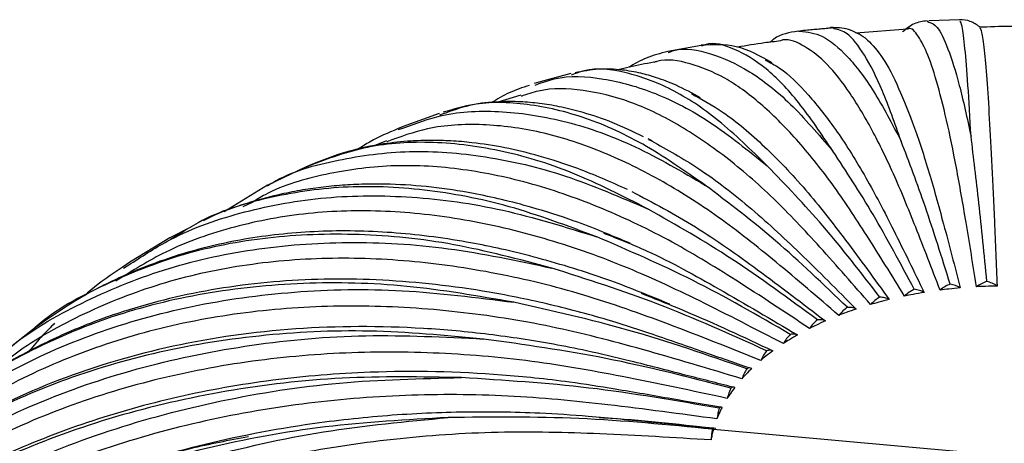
# Paper-space layout '_Isométrica' of a CAD drawing. Header units: millimetres. Extents: x -101 to 101, y -51 to 149.
# Tile 6 of 11: x -67 to 0, y 120 to 149. Entities that reach past the tile are written whole.
import ezdxf

# ---------------------------------------------------------------- set-up
doc = ezdxf.new("R2010")
doc.units = ezdxf.units.MM

psp = doc.layouts.new('_Isométrica')

# ---------------------------------------------------------------- linework, layer by layer
at = {"color": 7, "linetype": 'Continuous', "lineweight": 25}
for p, q in [((-3.052, 148.501), (-5.161, 148.43)), ((-6.619, 147.865), (-10.123, 147.599)), ((-5.27, 148.428), (-5.159, 148.355)), ((-20.619, 146.773), (-22.879, 146.354)), ((-29.473, 144.861), (-31.806, 144.233)), ((-29.224, 144.829), (-29.444, 144.757)), ((-31.812, 144.237), (-31.967, 144.179)), ((-31.907, 144.078), (-31.776, 144.12)), ((-32.877, 143.387), (-34.441, 142.915)), ((-38.423, 142.149), (-40.857, 141.264)), ((-38.151, 142.112), (-38.384, 142.038)), ((-40.862, 141.268), (-41.235, 141.094)), ((-41.167, 141.051), (-40.821, 141.163)), ((-23.963, 140.298), (-24.223, 140.417)), ((-42, 140.279), (-42.95, 139.912)), ((-47.495, 138.497), (-50.057, 137.282)), ((-50.063, 137.286), (-53.017, 135.461)), ((-51.118, 136.108), (-51.746, 135.794)), ((-55.284, 134.42), (-56.717, 133.7)), ((-56.028, 133.969), (-56.653, 133.59)), ((-56.716, 133.694), (-59.411, 132.048)), ((-59.416, 132.051), (-59.934, 131.68)), ((-59.854, 131.642), (-59.35, 131.948)), ((-66.034, 127.454), (-68.851, 125.231)), ((-19.629, 120.746), (-19.829, 120.765)), ((19.714, 117.074), (-19.794, 120.687))]:
    psp.add_line(p, q, dxfattribs=at)
for points, knots in [([(-5.269, 148.443), (-5.576, 148.4), (-6.186, 148.313), (-6.691, 147.9), (-6.943, 147.694)], [0, 0, 0, 0, 0.501803, 1, 1, 1, 1]), ([(-1.709, 148.034), (-1.916, 148.178), (-2.329, 148.466), (-2.828, 148.501), (-3.078, 148.518)], [0, 0, 0, 0, 0.49962, 1, 1, 1, 1]), ([(-11.607, 147.976), (-11.669, 147.969), (-11.773, 147.956), (-11.968, 147.935), (-12.147, 147.916), (-12.335, 147.898), (-12.613, 147.871), (-12.986, 147.838), (-13.47, 147.795), (-13.76, 147.763), (-13.927, 147.745)], [0, 0, 0, 0, 0.091965, 0.154162, 0.215312, 0.278891, 0.348011, 0.511663, 0.71927, 1, 1, 1, 1]), ([(-9.475, 147.268), (-9.854, 147.503), (-10.614, 147.973), (-11.427, 147.976), (-11.834, 147.978)], [0, 0, 0, 0, 0.499727, 1, 1, 1, 1]), ([(-11.602, 147.897), (-11.675, 147.955), (-11.754, 148.017), (-11.824, 147.973), (-11.83, 147.969)], [0, 0, 0, 0, 0.9166268, 1, 1, 1, 1]), ([(-7.046, 140.27), (-7.472, 141.471), (-8.322, 143.87), (-9.551, 146.243), (-10.658, 147.696), (-11.311, 147.835), (-11.602, 147.897)], [0, 0, 0, 0, 0.262295, 0.524341, 0.788474, 1, 1, 1, 1]), ([(-1.922, 130.375), (-2.16, 131.843), (-2.616, 134.66), (-3.298, 138.601), (-3.97, 141.824), (-4.648, 144.477), (-5.323, 146.465), (-5.976, 147.589), (-6.411, 148.04), (-6.611, 147.865), (-6.618, 147.859)], [0, 0, 0, 0, 0.143574, 0.275461, 0.412043, 0.552864, 0.697355, 0.844833, 0.99452, 1, 1, 1, 1]), ([(-5.159, 148.355), (-4.975, 148.286), (-4.565, 148.133), (-3.871, 146.655), (-3.1, 144.256), (-2.566, 141.823), (-2.299, 140.607)], [0, 0, 0, 0, 0.212849, 0.474081, 0.737147, 1, 1, 1, 1]), ([(-2.299, 140.607), (-2.369, 141.825), (-2.51, 144.261), (-2.712, 146.686), (-2.894, 148.185), (-3.001, 148.352), (-3.049, 148.426)], [0, 0, 0, 0, 0.262369, 0.524489, 0.788696, 1, 1, 1, 1]), ([(2.16, 147.991), (1.561, 148.019), (0.257, 148.079), (-1.044, 148.028), (-1.749, 148.001)], [0, 0, 0, 0, 0.458883, 1, 1, 1, 1]), ([(-1.71, 147.968), (-1.667, 147.908), (-1.571, 147.775), (-1.411, 146.568), (-1.236, 144.602), (-1.06, 141.922), (-0.886, 138.685), (-0.709, 134.725), (-0.59, 131.897), (-0.529, 130.423)], [0, 0, 0, 0, 0.124624, 0.277434, 0.427148, 0.573061, 0.714581, 0.851236, 1, 1, 1, 1]), ([(-14.049, 147.738), (-14.63, 147.646), (-15.318, 147.537), (-15.856, 147.062), (-15.94, 146.988)], [0, 0, 0, 0, 0.843806, 1, 1, 1, 1]), ([(-4.403, 130.148), (-4.954, 131.588), (-6.011, 134.349), (-7.593, 138.209), (-9.15, 141.35), (-10.721, 143.921), (-12.286, 145.83), (-13.798, 146.87), (-14.792, 147.274), (-15.241, 147.086), (-15.243, 147.085)], [0, 0, 0, 0, 0.144305, 0.276864, 0.41414, 0.555679, 0.700906, 0.849135, 0.999584, 1, 1, 1, 1]), ([(-14.048, 147.719), (-14.029, 147.731), (-13.99, 147.755), (-13.946, 147.738), (-13.923, 147.729)], [0, 0, 0, 0, 0.481572, 1, 1, 1, 1]), ([(-13.923, 147.729), (-13.419, 147.679), (-12.392, 147.577), (-10.697, 146.134), (-8.908, 143.821), (-7.667, 141.454), (-7.046, 140.27)], [0, 0, 0, 0, 0.242496, 0.493889, 0.747047, 1, 1, 1, 1]), ([(-9.462, 147.259), (-9.117, 146.925), (-8.436, 146.265), (-7.362, 144.279), (-6.285, 141.661), (-5.217, 138.465), (-4.133, 134.552), (-3.408, 131.755), (-3.031, 130.296)], [0, 0, 0, 0, 0.174565, 0.345594, 0.512279, 0.673946, 0.830057, 1, 1, 1, 1]), ([(-22.871, 146.285), (-22.738, 146.335), (-21.848, 146.67), (-20.003, 146.316), (-17.362, 145.147), (-14.575, 142.964), (-12.647, 140.716), (-11.683, 139.593)], [0, 0, 0, 0, 0.041968, 0.281907, 0.520221, 0.760207, 1, 1, 1, 1]), ([(-15.812, 145.591), (-16.62, 146.04), (-18.215, 146.924), (-19.827, 146.826), (-20.622, 146.778)], [0, 0, 0, 0, 0.507131, 1, 1, 1, 1]), ([(-11.683, 139.593), (-12.456, 140.747), (-14.002, 143.053), (-16.246, 145.344), (-18.371, 146.608), (-19.834, 147.037), (-20.524, 146.753), (-20.608, 146.718)], [0, 0, 0, 0, 0.241376, 0.482523, 0.725591, 0.966711, 1, 1, 1, 1]), ([(-15.241, 147.071), (-15.603, 147.03), (-16.581, 146.92), (-17.556, 146.755), (-18.17, 146.651)], [0, 0, 0, 0, 0.370294, 1, 1, 1, 1]), ([(-22.886, 146.358), (-23.393, 146.226), (-24.388, 145.967), (-25.161, 145.511), (-25.54, 145.287)], [0, 0, 0, 0, 0.509842, 1, 1, 1, 1]), ([(-6.815, 129.744), (-7.67, 131.132), (-9.312, 133.796), (-11.768, 137.509), (-14.185, 140.506), (-16.626, 142.932), (-19.056, 144.692), (-21.406, 145.604), (-23.015, 145.898), (-23.776, 145.634), (-23.843, 145.611)], [0, 0, 0, 0, 0.142296, 0.273009, 0.408375, 0.547943, 0.691147, 0.837312, 0.985667, 1, 1, 1, 1]), ([(-16.273, 145.776), (-15.949, 145.613), (-15.009, 145.142), (-13.37, 143.514), (-11.411, 141.025), (-9.467, 137.934), (-7.493, 134.133), (-6.173, 131.41), (-5.486, 129.99)], [0, 0, 0, 0, 0.0981185, 0.2849868, 0.46711, 0.6437494, 0.8143177, 1, 1, 1, 1]), ([(-16.136, 138.585), (-17.245, 139.671), (-19.463, 141.842), (-22.682, 143.931), (-25.733, 145.02), (-27.929, 145.298), (-29.011, 144.906), (-29.224, 144.829)], [0, 0, 0, 0, 0.235255, 0.470286, 0.707189, 0.942195, 1, 1, 1, 1]), ([(-20.665, 143.213), (-21.22, 143.513), (-22.247, 144.069), (-23.616, 144.577), (-24.786, 144.913), (-26.099, 145.138), (-27.61, 145.213), (-28.661, 145.011), (-29.191, 144.909)], [0, 0, 0, 0, 0.180428, 0.333799, 0.463022, 0.616198, 0.806491, 1, 1, 1, 1]), ([(-23.846, 145.624), (-24.399, 145.524), (-25.211, 145.378), (-26.013, 145.172), (-26.269, 145.106)], [0, 0, 0, 0, 0.681086, 1, 1, 1, 1]), ([(-31.776, 144.12), (-31.387, 144.262), (-29.989, 144.771), (-27.295, 144.618), (-23.748, 143.652), (-20.013, 141.712), (-17.428, 139.627), (-16.136, 138.586)], [0, 0, 0, 0, 0.087854, 0.3163, 0.5432, 0.771692, 1, 1, 1, 1]), ([(-32.295, 144.056), (-32.758, 143.902), (-33.678, 143.594), (-34.479, 143.112), (-34.877, 142.873)], [0, 0, 0, 0, 0.503442, 1, 1, 1, 1]), ([(-9.12, 129.168), (-10.266, 130.483), (-12.466, 133.008), (-15.759, 136.512), (-18.998, 139.303), (-22.27, 141.523), (-25.524, 143.069), (-28.683, 143.811), (-31.151, 143.904), (-32.463, 143.443), (-32.853, 143.306)], [0, 0, 0, 0, 0.13574, 0.260432, 0.389561, 0.5227, 0.659307, 0.798739, 0.940259, 1, 1, 1, 1]), ([(-21.291, 143.498), (-20.577, 143.108), (-18.96, 142.226), (-16.354, 139.999), (-13.569, 137.105), (-10.735, 133.473), (-8.841, 130.867), (-7.855, 129.508)], [0, 0, 0, 0, 0.167751, 0.379736, 0.585337, 0.783873, 1, 1, 1, 1]), ([(-20.335, 137.264), (-21.763, 138.258), (-24.618, 140.245), (-28.759, 142.06), (-32.694, 142.92), (-35.856, 142.952), (-37.559, 142.329), (-38.151, 142.112)], [0, 0, 0, 0, 0.220413, 0.440616, 0.662574, 0.882753, 1, 1, 1, 1]), ([(-24.541, 140.563), (-25.236, 140.899), (-26.632, 141.574), (-28.497, 142.182), (-30.067, 142.583), (-31.431, 142.821), (-32.772, 142.95), (-34.273, 142.965), (-36.118, 142.816), (-37.441, 142.43), (-38.147, 142.225)], [0, 0, 0, 0, 0.1394032, 0.2801014, 0.3867695, 0.4875307, 0.5878795, 0.6940248, 0.8368295, 1, 1, 1, 1]), ([(-40.821, 141.163), (-39.975, 141.481), (-37.884, 142.264), (-34.158, 142.405), (-29.759, 141.707), (-25.137, 140.076), (-21.936, 138.201), (-20.335, 137.264)], [0, 0, 0, 0, 0.145502, 0.35951, 0.57207, 0.786122, 1, 1, 1, 1]), ([(-41.235, 141.094), (-41.876, 140.83), (-42.825, 140.437), (-43.667, 139.881), (-43.941, 139.7)], [0, 0, 0, 0, 0.675166, 1, 1, 1, 1]), ([(-11.282, 128.43), (-12.701, 129.652), (-15.425, 131.998), (-19.502, 135.234), (-23.512, 137.762), (-27.563, 139.717), (-31.59, 140.994), (-35.508, 141.498), (-39.022, 141.307), (-41.068, 140.558), (-41.979, 140.225)], [0, 0, 0, 0, 0.128827, 0.247168, 0.369722, 0.49608, 0.62573, 0.75806, 0.892373, 1, 1, 1, 1]), ([(-1.226, 130.732), (-1.407, 132.561), (-1.766, 136.184), (-2.122, 139.142), (-2.299, 140.607)], [0, 0, 0, 0, 0.504814, 1, 1, 1, 1]), ([(-25.623, 136.981), (-26.767, 137.486), (-28.851, 138.406), (-31.578, 139.269), (-33.949, 139.846), (-35.94, 140.155), (-37.606, 140.295), (-38.991, 140.331), (-40.502, 140.281), (-42.4, 140.076), (-44.831, 139.58), (-46.545, 138.887), (-47.498, 138.502)], [0, 0, 0, 0, 0.137063, 0.249768, 0.353453, 0.454466, 0.520147, 0.584257, 0.649003, 0.736724, 0.853527, 1, 1, 1, 1]), ([(-24.215, 135.649), (-25.939, 136.528), (-29.385, 138.287), (-34.382, 139.765), (-39.142, 140.331), (-43.579, 139.993), (-46.202, 138.983), (-47.49, 138.486)], [0, 0, 0, 0, 0.201235, 0.40228, 0.604925, 0.805947, 1, 1, 1, 1]), ([(-24.196, 140.386), (-23.134, 139.805), (-20.906, 138.588), (-17.455, 135.967), (-13.809, 132.588), (-11.371, 130.137), (-10.1, 128.859)], [0, 0, 0, 0, 0.2317667, 0.4864164, 0.7323138, 1, 1, 1, 1]), ([(-3.719, 130.556), (-4.28, 132.358), (-5.392, 135.927), (-6.498, 138.832), (-7.046, 140.27)], [0, 0, 0, 0, 0.504814, 1, 1, 1, 1]), ([(-50.069, 137.24), (-49.96, 137.308), (-48.523, 138.202), (-45.315, 139.067), (-40.498, 139.735), (-35.298, 139.337), (-29.866, 138.084), (-26.098, 136.46), (-24.215, 135.649)], [0, 0, 0, 0, 0.016157, 0.212948, 0.410065, 0.605847, 0.803003, 1, 1, 1, 1]), ([(-6.154, 130.2), (-7.087, 131.948), (-8.934, 135.41), (-10.773, 138.208), (-11.683, 139.593)], [0, 0, 0, 0, 0.504814, 1, 1, 1, 1]), ([(-13.266, 127.541), (-14.936, 128.651), (-18.141, 130.781), (-22.937, 133.696), (-27.655, 135.906), (-32.423, 137.543), (-37.157, 138.493), (-41.781, 138.719), (-46.165, 138.095), (-49.301, 137.208), (-50.825, 136.286), (-51.118, 136.109)], [0, 0, 0, 0, 0.121509, 0.233127, 0.348719, 0.467899, 0.590184, 0.714997, 0.841679, 0.969509, 1, 1, 1, 1]), ([(-8.492, 129.671), (-9.782, 131.338), (-12.336, 134.64), (-14.878, 137.279), (-16.136, 138.586)], [0, 0, 0, 0, 0.504814, 1, 1, 1, 1]), ([(-27.713, 133.765), (-29.706, 134.511), (-33.69, 136.001), (-39.463, 137.08), (-44.981, 137.302), (-50.112, 136.499), (-53.815, 135.375), (-55.619, 134.228), (-56.028, 133.969)], [0, 0, 0, 0, 0.1887577, 0.3773364, 0.567417, 0.7559747, 0.9447644, 1, 1, 1, 1]), ([(-25.445, 133.326), (-26.715, 133.858), (-28.966, 134.8), (-31.891, 135.714), (-34.141, 136.309), (-37.387, 137.001), (-40.433, 137.34), (-43.291, 137.358), (-44.8, 137.294), (-46.259, 137.161), (-47.7, 136.956), (-49.325, 136.643), (-51.363, 136.095), (-53.154, 135.511), (-54.2, 134.969), (-54.442, 134.843)], [0, 0, 0, 0, 0.117001, 0.207337, 0.274542, 0.337298, 0.528697, 0.582959, 0.636671, 0.68926, 0.740769, 0.79556, 0.871294, 0.970142, 1, 1, 1, 1]), ([(-10.697, 128.977), (-12.323, 130.538), (-15.544, 133.631), (-18.749, 136.06), (-20.335, 137.264)], [0, 0, 0, 0, 0.504814, 1, 1, 1, 1]), ([(-59.35, 131.948), (-58.473, 132.519), (-56.112, 134.057), (-51.669, 135.583), (-46.178, 136.58), (-40.287, 136.597), (-34.123, 135.762), (-29.849, 134.431), (-27.713, 133.766)], [0, 0, 0, 0, 0.105765, 0.284632, 0.463796, 0.641746, 0.820945, 1, 1, 1, 1]), ([(-25.344, 136.846), (-23.904, 136.091), (-21.073, 134.607), (-16.664, 131.474), (-13.721, 129.225), (-12.187, 128.052)], [0, 0, 0, 0, 0.3314744, 0.651556, 1, 1, 1, 1]), ([(-15.042, 126.516), (-16.937, 127.496), (-20.572, 129.378), (-26.012, 131.921), (-31.364, 133.765), (-36.771, 135.033), (-42.142, 135.618), (-47.382, 135.477), (-52.373, 134.544), (-56.768, 133.02), (-59.258, 131.457), (-60.367, 130.761)], [0, 0, 0, 0, 0.113315, 0.217407, 0.325204, 0.436347, 0.550386, 0.666783, 0.784923, 0.904133, 1, 1, 1, 1]), ([(-12.735, 128.129), (-14.671, 129.56), (-18.508, 132.397), (-22.325, 134.572), (-24.215, 135.649)], [0, 0, 0, 0, 0.504814, 1, 1, 1, 1]), ([(-22.755, 129.188), (-24.095, 129.739), (-26.498, 130.728), (-29.685, 131.757), (-32.22, 132.476), (-34.43, 133.005), (-37.579, 133.629), (-41.68, 134.144), (-46.636, 134.224), (-51.383, 133.741), (-55.104, 132.88), (-57.933, 131.927), (-60.228, 130.974), (-63.021, 129.576), (-64.955, 128.219), (-66.038, 127.458)], [0, 0, 0, 0, 0.080605, 0.144615, 0.193515, 0.23923, 0.283897, 0.393515, 0.503796, 0.614027, 0.723192, 0.776117, 0.831384, 0.905536, 1, 1, 1, 1]), ([(-30.774, 131.644), (-33.005, 132.236), (-37.463, 133.418), (-43.927, 134.058), (-50.089, 133.837), (-55.882, 132.71), (-61.131, 130.596), (-64.498, 128.822), (-65.915, 127.541), (-65.948, 127.512)], [0, 0, 0, 0, 0.1656858, 0.3312146, 0.4980616, 0.6635719, 0.8292858, 0.996075, 1, 1, 1, 1]), ([(-14.571, 127.14), (-16.788, 128.421), (-21.18, 130.958), (-25.549, 132.836), (-27.713, 133.766)], [0, 0, 0, 0, 0.504814, 1, 1, 1, 1]), ([(-27.252, 134.021), (-26.265, 133.634), (-23.67, 132.615), (-19.257, 130.162), (-15.856, 128.15), (-14.083, 127.101)], [0, 0, 0, 0, 0.227031, 0.597119, 1, 1, 1, 1]), ([(-68.857, 125.102), (-68.47, 125.46), (-66.657, 127.139), (-62.756, 129.354), (-57.216, 131.665), (-51.129, 133.04), (-44.641, 133.518), (-37.842, 133.151), (-33.13, 132.146), (-30.774, 131.644)], [0, 0, 0, 0, 0.0431217, 0.2019546, 0.3615816, 0.521473, 0.6802821, 0.8402056, 1, 1, 1, 1]), ([(-16.582, 125.37), (-18.671, 126.206), (-22.678, 127.81), (-28.677, 129.937), (-34.578, 131.373), (-40.54, 132.227), (-46.463, 132.404), (-52.236, 131.857), (-57.757, 130.566), (-62.879, 128.486), (-66.897, 126.215), (-68.964, 124.386), (-69.682, 123.75)], [0, 0, 0, 0, 0.104214, 0.199945, 0.299084, 0.401301, 0.50618, 0.613229, 0.72188, 0.831515, 0.94148, 1, 1, 1, 1]), ([(-59.934, 131.68), (-60.672, 131.194), (-61.575, 130.599), (-62.361, 129.891), (-62.504, 129.762)], [0, 0, 0, 0, 0.818174, 1, 1, 1, 1]), ([(-16.179, 126.026), (-18.641, 127.137), (-23.518, 129.338), (-28.371, 130.88), (-30.774, 131.644)], [0, 0, 0, 0, 0.504814, 1, 1, 1, 1]), ([(-33.351, 129.318), (-35.784, 129.74), (-40.647, 130.585), (-47.696, 130.733), (-54.42, 130.046), (-60.728, 128.468), (-66.491, 125.998), (-70.972, 123.323), (-73.238, 121.188), (-74.025, 120.447)], [0, 0, 0, 0, 0.152717, 0.305289, 0.459077, 0.611632, 0.764375, 0.918109, 1, 1, 1, 1]), ([(-17.344, 124.856), (-18.357, 125.206), (-20.537, 125.96), (-23.649, 127.056), (-26.454, 127.975), (-28.776, 128.635), (-30.859, 129.164), (-32.937, 129.623), (-36.77, 130.345), (-42.298, 130.967), (-49.315, 130.886), (-55.986, 129.902), (-60.733, 128.473), (-63.813, 127.201), (-65.47, 126.427), (-67.111, 125.566), (-68.775, 124.577), (-70.197, 123.663), (-71.059, 122.998), (-71.356, 122.769)], [0, 0, 0, 0, 0.050675, 0.109132, 0.155701, 0.190941, 0.225277, 0.260164, 0.295485, 0.419045, 0.543002, 0.667469, 0.791189, 0.826601, 0.86237, 0.899002, 0.936497, 0.978109, 1, 1, 1, 1]), ([(-3.719, 130.556), (-3.843, 130.502), (-4.092, 130.394), (-4.299, 130.23), (-4.403, 130.148)], [0, 0, 0, 0, 0.499702, 1, 1, 1, 1]), ([(-3.031, 130.296), (-3.136, 130.356), (-3.345, 130.475), (-3.595, 130.529), (-3.719, 130.556)], [0, 0, 0, 0, 0.50044, 1, 1, 1, 1]), ([(-1.226, 130.732), (-1.352, 130.688), (-1.605, 130.598), (-1.816, 130.449), (-1.922, 130.375)], [0, 0, 0, 0, 0.4997022, 1, 1, 1, 1]), ([(-0.529, 130.423), (-0.788, 130.418), (-1.253, 130.408), (-1.717, 130.385), (-1.922, 130.375)], [0, 0, 0, 0, 0.557483, 1, 1, 1, 1]), ([(-0.529, 130.423), (-0.635, 130.49), (-0.847, 130.625), (-1.1, 130.696), (-1.226, 130.732)], [0, 0, 0, 0, 0.50044, 1, 1, 1, 1]), ([(-78.152, 116.383), (-78.042, 116.522), (-76.625, 118.317), (-73.187, 121.117), (-67.855, 124.662), (-61.824, 127.331), (-55.284, 129.181), (-48.29, 130.145), (-40.966, 130.291), (-35.889, 129.642), (-33.351, 129.318)], [0, 0, 0, 0, 0.011883, 0.153531, 0.294037, 0.435245, 0.576688, 0.717173, 0.858644, 1, 1, 1, 1]), ([(-24.693, 129.928), (-23.7, 129.536), (-20.724, 128.361), (-17.743, 126.956), (-15.757, 126.02)], [0, 0, 0, 0, 0.333863, 1, 1, 1, 1]), ([(-6.154, 130.2), (-6.274, 130.137), (-6.515, 130.012), (-6.715, 129.833), (-6.815, 129.744)], [0, 0, 0, 0, 0.499702, 1, 1, 1, 1]), ([(-5.486, 129.99), (-5.735, 129.948), (-6.182, 129.872), (-6.621, 129.783), (-6.815, 129.744)], [0, 0, 0, 0, 0.5586217, 1, 1, 1, 1]), ([(-5.486, 129.99), (-5.588, 130.042), (-5.792, 130.146), (-6.033, 130.182), (-6.154, 130.2)], [0, 0, 0, 0, 0.50044, 1, 1, 1, 1]), ([(-3.031, 130.296), (-3.287, 130.272), (-3.747, 130.23), (-4.202, 130.173), (-4.403, 130.148)], [0, 0, 0, 0, 0.5580606, 1, 1, 1, 1]), ([(-17.86, 124.122), (-20.111, 124.801), (-24.428, 126.102), (-30.89, 127.777), (-37.247, 128.767), (-43.67, 129.172), (-50.051, 128.901), (-56.273, 127.92), (-62.211, 126.205), (-67.761, 123.769), (-72.766, 120.605), (-76.501, 117.578), (-78.306, 115.412), (-78.872, 114.732)], [0, 0, 0, 0, 0.094633, 0.181563, 0.271588, 0.364407, 0.459644, 0.556851, 0.655513, 0.755069, 0.854924, 0.954473, 1, 1, 1, 1]), ([(-17.532, 124.804), (-20.201, 125.729), (-25.487, 127.561), (-30.747, 128.736), (-33.351, 129.318)], [0, 0, 0, 0, 0.5048138, 1, 1, 1, 1]), ([(-8.492, 129.671), (-8.607, 129.6), (-8.835, 129.457), (-9.025, 129.264), (-9.12, 129.168)], [0, 0, 0, 0, 0.4997022, 1, 1, 1, 1]), ([(-7.855, 129.508), (-8.093, 129.448), (-8.52, 129.341), (-8.936, 129.221), (-9.12, 129.168)], [0, 0, 0, 0, 0.559172, 1, 1, 1, 1]), ([(-7.855, 129.508), (-7.952, 129.553), (-8.147, 129.643), (-8.377, 129.662), (-8.492, 129.671)], [0, 0, 0, 0, 0.50044, 1, 1, 1, 1]), ([(-10.697, 128.977), (-10.804, 128.898), (-11.018, 128.739), (-11.194, 128.533), (-11.282, 128.43)], [0, 0, 0, 0, 0.499702, 1, 1, 1, 1]), ([(-10.1, 128.859), (-10.324, 128.782), (-10.724, 128.645), (-11.111, 128.495), (-11.282, 128.43)], [0, 0, 0, 0, 0.559715, 1, 1, 1, 1]), ([(-10.1, 128.859), (-10.192, 128.897), (-10.375, 128.973), (-10.59, 128.976), (-10.697, 128.977)], [0, 0, 0, 0, 0.50044, 1, 1, 1, 1]), ([(-18.475, 123.556), (-19.55, 123.829), (-21.869, 124.417), (-25.18, 125.276), (-28.167, 125.986), (-30.637, 126.472), (-32.851, 126.843), (-35.057, 127.147), (-37.275, 127.385), (-41.699, 127.721), (-48.247, 127.695), (-56.562, 126.52), (-64.326, 124.222), (-69.819, 121.593), (-73.426, 119.34), (-75.469, 117.895), (-77.41, 116.35), (-79.444, 114.526), (-81.808, 112.147), (-83.353, 110.167), (-84.212, 109.067)], [0, 0, 0, 0, 0.0413828, 0.0892197, 0.1273961, 0.156267, 0.1843285, 0.2128407, 0.2417098, 0.2706088, 0.3860207, 0.5022748, 0.6179381, 0.7337976, 0.7727443, 0.8110512, 0.8482334, 0.8870468, 0.9372608, 1, 1, 1, 1]), ([(-64.53, 127.895), (-64.799, 127.627), (-65.409, 127.019), (-65.962, 126.358), (-66.27, 125.99)], [0, 0, 0, 0, 0.441613, 1, 1, 1, 1]), ([(-12.735, 128.129), (-12.832, 128.042), (-13.027, 127.869), (-13.186, 127.65), (-13.266, 127.541)], [0, 0, 0, 0, 0.4997022, 1, 1, 1, 1]), ([(-12.187, 128.052), (-12.393, 127.96), (-12.76, 127.795), (-13.112, 127.618), (-13.266, 127.541)], [0, 0, 0, 0, 0.560255, 1, 1, 1, 1]), ([(-12.187, 128.052), (-12.272, 128.084), (-12.44, 128.148), (-12.636, 128.135), (-12.735, 128.129)], [0, 0, 0, 0, 0.50044, 1, 1, 1, 1]), ([(-86.883, 105.119), (-86.761, 105.336), (-85.554, 107.487), (-82.434, 111.064), (-77.539, 115.698), (-71.82, 119.578), (-65.476, 122.714), (-58.562, 125.048), (-51.179, 126.535), (-43.444, 127.228), (-38.083, 126.959), (-35.403, 126.824)], [0, 0, 0, 0, 0.013843, 0.136964, 0.260681, 0.383401, 0.506735, 0.630273, 0.752974, 0.876537, 1, 1, 1, 1]), ([(-35.403, 126.824), (-37.999, 127.063), (-43.19, 127.543), (-50.713, 127.161), (-57.893, 125.972), (-64.617, 123.912), (-70.803, 121.04), (-76.325, 117.363), (-80.809, 113.413), (-83.061, 110.429), (-84.019, 109.161)], [0, 0, 0, 0, 0.129073, 0.258023, 0.388, 0.516936, 0.64603, 0.775962, 0.904806, 1, 1, 1, 1]), ([(-14.571, 127.14), (-14.658, 127.047), (-14.831, 126.86), (-14.972, 126.631), (-15.042, 126.516)], [0, 0, 0, 0, 0.499702, 1, 1, 1, 1]), ([(-14.083, 127.101), (-14.267, 126.994), (-14.595, 126.804), (-14.906, 126.604), (-15.042, 126.516)], [0, 0, 0, 0, 0.560798, 1, 1, 1, 1]), ([(-14.083, 127.101), (-14.158, 127.127), (-14.309, 127.179), (-14.484, 127.153), (-14.571, 127.14)], [0, 0, 0, 0, 0.50044, 1, 1, 1, 1]), ([(-18.61, 123.495), (-21.443, 124.219), (-27.054, 125.655), (-32.638, 126.437), (-35.403, 126.824)], [0, 0, 0, 0, 0.504814, 1, 1, 1, 1]), ([(-18.858, 122.791), (-21.234, 123.302), (-25.793, 124.281), (-32.617, 125.473), (-39.33, 125.989), (-46.112, 125.914), (-52.85, 125.167), (-59.42, 123.721), (-65.693, 121.564), (-71.544, 118.707), (-76.867, 115.196), (-81.526, 111.07), (-85.064, 107.108), (-86.743, 104.359), (-87.367, 103.337)], [0, 0, 0, 0, 0.085143, 0.163355, 0.244351, 0.327862, 0.413549, 0.501007, 0.589775, 0.679347, 0.769188, 0.858753, 0.947509, 1, 1, 1, 1]), ([(-16.179, 126.026), (-16.253, 125.927), (-16.402, 125.729), (-16.522, 125.49), (-16.582, 125.37)], [0, 0, 0, 0, 0.4997022, 1, 1, 1, 1]), ([(-15.757, 126.02), (-15.917, 125.901), (-16.201, 125.688), (-16.466, 125.467), (-16.582, 125.37)], [0, 0, 0, 0, 0.5613466, 1, 1, 1, 1]), ([(-15.757, 126.02), (-15.823, 126.041), (-15.953, 126.083), (-16.104, 126.045), (-16.179, 126.026)], [0, 0, 0, 0, 0.50044, 1, 1, 1, 1]), ([(-19.307, 122.185), (-20.409, 122.374), (-22.798, 122.783), (-26.221, 123.387), (-29.323, 123.876), (-31.885, 124.18), (-36.423, 124.596), (-42.43, 124.721), (-49.771, 124.116), (-56.207, 122.974), (-62.355, 121.247), (-68.151, 118.954), (-73.548, 116.115), (-78.227, 112.932), (-82.184, 109.561), (-84.844, 106.793), (-86.814, 104.432), (-88.412, 102.32), (-90.274, 99.53), (-91.423, 97.332), (-92.052, 96.129)], [0, 0, 0, 0, 0.0362725, 0.0785981, 0.1126059, 0.1382808, 0.1629587, 0.2624294, 0.3380632, 0.4141319, 0.4902492, 0.5659515, 0.6418308, 0.7181951, 0.7819243, 0.8436747, 0.8692031, 0.903459, 0.9472068, 1, 1, 1, 1]), ([(-17.183, 124.827), (-17.316, 124.697), (-17.552, 124.465), (-17.766, 124.227), (-17.86, 124.122)], [0, 0, 0, 0, 0.561906, 1, 1, 1, 1]), ([(-17.532, 124.804), (-17.593, 124.7), (-17.715, 124.492), (-17.812, 124.246), (-17.86, 124.122)], [0, 0, 0, 0, 0.499702, 1, 1, 1, 1]), ([(-17.183, 124.827), (-17.238, 124.843), (-17.346, 124.876), (-17.47, 124.828), (-17.532, 124.804)], [0, 0, 0, 0, 0.50044, 1, 1, 1, 1]), ([(-94.168, 91.153), (-93.896, 91.894), (-92.837, 94.788), (-90.015, 99.436), (-85.749, 104.995), (-80.585, 109.948), (-74.676, 114.263), (-68.089, 117.865), (-60.92, 120.712), (-53.261, 122.745), (-45.238, 124.01), (-39.677, 124.137), (-36.897, 124.201)], [0, 0, 0, 0, 0.036711, 0.143366, 0.250316, 0.357784, 0.464386, 0.571521, 0.678833, 0.785419, 0.892753, 1, 1, 1, 1]), ([(-36.897, 124.201), (-39.616, 124.247), (-45.053, 124.341), (-52.932, 123.399), (-60.451, 121.676), (-67.496, 119.117), (-73.967, 115.781), (-79.781, 111.713), (-84.814, 106.944), (-88.627, 102.306), (-90.37, 99.066), (-91.043, 97.815)], [0, 0, 0, 0, 0.1157259, 0.231342, 0.3478789, 0.4634822, 0.5792276, 0.6957242, 0.8112443, 0.9271612, 1, 1, 1, 1]), ([(-19.394, 122.117), (-22.347, 122.632), (-28.195, 123.652), (-34.015, 124.019), (-36.897, 124.201)], [0, 0, 0, 0, 0.504814, 1, 1, 1, 1]), ([(-19.558, 121.399), (-22.023, 121.734), (-26.752, 122.376), (-33.83, 123.063), (-40.793, 123.082), (-47.828, 122.505), (-54.817, 121.259), (-61.631, 119.327), (-68.138, 116.705), (-74.208, 113.417), (-79.721, 109.508), (-84.585, 105.054), (-88.696, 100.132), (-91.935, 95.153), (-93.436, 91.683), (-94.115, 90.112)], [0, 0, 0, 0, 0.076895, 0.147532, 0.220682, 0.296104, 0.37349, 0.452477, 0.532646, 0.613542, 0.69468, 0.77557, 0.855728, 0.934699, 1, 1, 1, 1]), ([(-18.339, 123.54), (-18.442, 123.401), (-18.626, 123.154), (-18.787, 122.902), (-18.858, 122.791)], [0, 0, 0, 0, 0.562481, 1, 1, 1, 1]), ([(-18.61, 123.495), (-18.656, 123.387), (-18.749, 123.171), (-18.821, 122.918), (-18.858, 122.791)], [0, 0, 0, 0, 0.499702, 1, 1, 1, 1]), ([(-18.339, 123.54), (-18.382, 123.553), (-18.467, 123.578), (-18.562, 123.523), (-18.61, 123.495)], [0, 0, 0, 0, 0.50044, 1, 1, 1, 1]), ([(-19.829, 120.765), (-21.189, 120.894), (-24.01, 121.159), (-27.931, 121.561), (-31.377, 121.786), (-34.256, 121.87), (-37.826, 121.865), (-42.277, 121.644), (-48.44, 120.936), (-55.338, 119.55), (-62.75, 117.228), (-69.703, 114.175), (-76.104, 110.434), (-81.869, 106.048), (-86.652, 101.34), (-90.533, 96.459), (-92.996, 92.5), (-94.61, 89.354), (-95.676, 86.982), (-96.755, 84.281), (-97.341, 82.266), (-97.635, 81.254)], [0, 0, 0, 0, 0.03905, 0.081034, 0.112579, 0.138007, 0.163934, 0.215738, 0.267564, 0.346236, 0.425378, 0.503978, 0.582747, 0.661931, 0.740589, 0.80681, 0.87393, 0.901052, 0.929445, 0.964549, 1, 1, 1, 1]), ([(-19.206, 122.179), (-19.279, 122.033), (-19.407, 121.775), (-19.512, 121.513), (-19.558, 121.399)], [0, 0, 0, 0, 0.563078, 1, 1, 1, 1]), ([(-19.394, 122.117), (-19.425, 122.007), (-19.488, 121.785), (-19.535, 121.528), (-19.558, 121.399)], [0, 0, 0, 0, 0.499702, 1, 1, 1, 1]), ([(-19.206, 122.179), (-19.236, 122.189), (-19.296, 122.21), (-19.362, 122.148), (-19.394, 122.117)], [0, 0, 0, 0, 0.50044, 1, 1, 1, 1]), ([(-99.034, 74.804), (-98.703, 76.498), (-97.921, 80.51), (-95.515, 86.546), (-92.045, 92.842), (-87.634, 98.696), (-82.382, 104.033), (-76.349, 108.78), (-69.631, 112.866), (-62.317, 116.239), (-54.504, 118.834), (-46.319, 120.688), (-40.645, 121.223), (-37.809, 121.49)], [0, 0, 0, 0, 0.068412, 0.162021, 0.254801, 0.347839, 0.441327, 0.534062, 0.62726, 0.720612, 0.813333, 0.906704, 1, 1, 1, 1]), ([(-37.809, 121.49), (-40.609, 121.336), (-46.205, 121.029), (-54.317, 119.507), (-62.057, 117.23), (-69.309, 114.151), (-75.972, 110.339), (-81.951, 105.839), (-87.158, 100.711), (-91.549, 95.042), (-94.942, 88.876), (-96.953, 84.22), (-97.518, 81.584), (-97.597, 81.215)], [0, 0, 0, 0, 0.098254, 0.196416, 0.295359, 0.393509, 0.49178, 0.590689, 0.688768, 0.787185, 0.885996, 0.984037, 1, 1, 1, 1]), ([(-19.873, 120.694), (-22.899, 120.992), (-28.892, 121.581), (-34.856, 121.52), (-37.809, 121.49)], [0, 0, 0, 0, 0.504814, 1, 1, 1, 1]), ([(-27.545, 121.497), (-27.446, 121.491), (-24.858, 121.351), (-22.265, 121.053), (-19.771, 120.766)], [0, 0, 0, 0, 0.038293, 1, 1, 1, 1]), ([(-19.951, 119.967), (-22.466, 120.121), (-27.29, 120.416), (-34.51, 120.583), (-41.613, 120.092), (-48.79, 118.999), (-55.919, 117.24), (-62.871, 114.808), (-69.509, 111.709), (-75.701, 107.975), (-81.326, 103.662), (-86.284, 98.849), (-90.492, 93.631), (-93.922, 88.116), (-96.489, 82.402), (-98.031, 77.852), (-98.475, 75.19), (-98.587, 74.514)], [0, 0, 0, 0, 0.0690819, 0.1325408, 0.1982584, 0.2660161, 0.3355393, 0.4064999, 0.4785233, 0.5511988, 0.6240927, 0.6967632, 0.7687767, 0.8397229, 0.9092277, 0.9769637, 1, 1, 1, 1]), ([(-19.873, 120.694), (-19.889, 120.582), (-19.92, 120.357), (-19.941, 120.097), (-19.951, 119.967)], [0, 0, 0, 0, 0.4997022, 1, 1, 1, 1]), ([(-19.794, 120.687), (-19.828, 120.553), (-19.89, 120.314), (-19.932, 120.074), (-19.951, 119.967)], [0, 0, 0, 0, 0.556933, 1, 1, 1, 1]), ([(-19.771, 120.766), (-19.788, 120.775), (-19.822, 120.792), (-19.856, 120.727), (-19.873, 120.694)], [0, 0, 0, 0, 0.50044, 1, 1, 1, 1]), ([(-19.771, 120.766), (-19.776, 120.751), (-19.783, 120.725), (-19.791, 120.698), (-19.794, 120.687)], [0, 0, 0, 0, 0.560354, 1, 1, 1, 1]), ([(-80.993, 106.357), (-80.826, 106.515), (-79.026, 108.224), (-74.974, 110.977), (-68.895, 114.512), (-62.292, 117.308), (-56.43, 119.233), (-52.682, 119.956), (-51.354, 120.212)], [0, 0, 0, 0, 0.022245, 0.239848, 0.4568, 0.671805, 0.883638, 1, 1, 1, 1])]:
    psp.add_open_spline(points, degree=3, knots=knots, dxfattribs=at)

doc.saveas('drawing.dxf')
